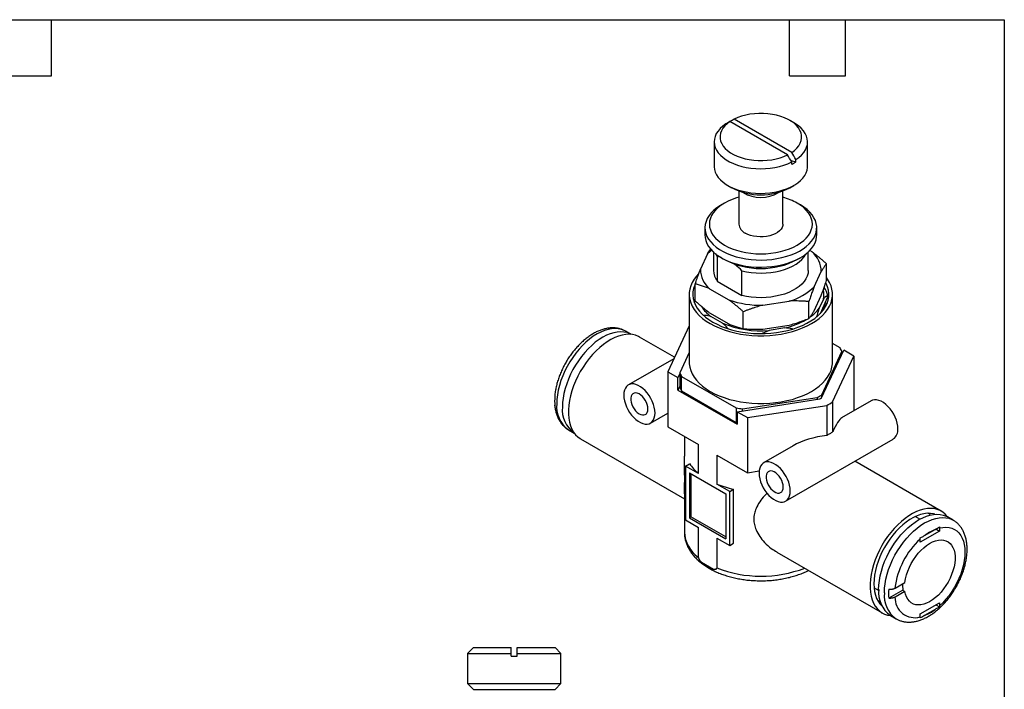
# Model space of a CAD drawing. Header units: millimetres. Extents: x 6 to 273, y 6 to 210.
# Tile 3 of 3: x 139 to 273, y 118 to 210. Entities that reach past the tile are written whole.
import ezdxf

# ---------------------------------------------------------------- set-up
doc = ezdxf.new("R2010")
doc.units = ezdxf.units.MM
doc.linetypes.add('SLD-Solid', pattern=[0])
doc.layers.add('TEXT', color=140, linetype='SLD-Solid', lineweight=25)

msp = doc.modelspace()

# ---------------------------------------------------------------- linework, layer by layer
for p, q in [((235.75, 195.69), (235.75, 195.69)), ((243.58, 191.17), (235.75, 195.69)), ((244.14, 191.49), (236.32, 196.01)), ((244.44, 195.53), (243.87, 195.85)), ((233.6, 192.94), (233.6, 189.59)), ((246.3, 189.59), (246.3, 192.94)), ((244.01, 190.41), (244.71, 190.2)), ((244.15, 189.87), (244.15, 190.19)), ((244.71, 190.2), (244.71, 190.51)), ((235.46, 187), (236.02, 186.67)), ((236.95, 186.24), (236.95, 181.73)), ((242.95, 181.73), (242.95, 186.24)), ((243.87, 186.67), (244.44, 187)), ((235, 184.59), (234.57, 184.34)), ((245.32, 184.34), (244.9, 184.59)), ((232.35, 181.24), (232.35, 180.26)), ((247.55, 180.26), (247.55, 181.24)), ((246.92, 177.95), (246.6, 178.14)), ((232.7, 177.68), (231.74, 175.6)), ((233.5, 177.94), (233.5, 175.44)), ((234.57, 177.17), (234.03, 177.31)), ((234.03, 177.31), (234.03, 173.96)), ((234.57, 177.16), (235, 176.91)), ((244.9, 176.91), (245.32, 177.16)), ((246.4, 175.44), (246.4, 177.94)), ((248.87, 174.04), (248.87, 176.34)), ((237.38, 172.03), (237.38, 175.38)), ((247.19, 173.21), (248.16, 175.29)), ((231.02, 171.28), (231.02, 173.58)), ((232.97, 172.94), (235.61, 171.42)), ((234.03, 173.96), (237.38, 172.03)), ((230.2, 172.18), (230.2, 162.95)), ((230.94, 171.04), (231.02, 171.4)), ((247.19, 169.94), (248.16, 172.02)), ((248.45, 171.53), (247.87, 170.29)), ((248.7, 171), (249.03, 171.73)), ((249.03, 171.73), (249.03, 171.98)), ((249.7, 162.95), (249.7, 172.18)), ((240.22, 170.7), (243.82, 171.26)), ((246.48, 168.89), (246.48, 171.19)), ((248.04, 169.59), (248.7, 171)), ((248.7, 170.45), (248.7, 171.01)), ((232.97, 169.67), (235.61, 168.15)), ((234.72, 168.25), (233.15, 169.16)), ((237.56, 167.51), (237.56, 169.81)), ((230.18, 167.88), (227.29, 161.64)), ((240.22, 167.44), (243.82, 168)), ((243.22, 167.6), (241.07, 167.27)), ((222.32, 166.72), (221.55, 167.17)), ((228.21, 163.62), (223.44, 166.37)), ((241.07, 167.27), (240.13, 166.86)), ((250.74, 164.88), (249.7, 165.49)), ((228.11, 163.42), (221.94, 159.85)), ((230.2, 164.25), (228.93, 161.51)), ((248.21, 158.09), (251.22, 164.57)), ((248.25, 158.52), (250.97, 164.39)), ((249.71, 157.54), (252.6, 163.77)), ((250.97, 164.39), (250.97, 164.03)), ((252.6, 163.77), (251.22, 164.57)), ((252.6, 163.77), (252.6, 156.33)), ((227.29, 161.64), (227.29, 154.13)), ((227.29, 161.64), (228.68, 160.84)), ((228.93, 161.38), (228.68, 160.84)), ((228.68, 159.13), (228.68, 160.84)), ((228.93, 161.51), (228.93, 159.55)), ((229.16, 161.02), (236.6, 156.72)), ((229.16, 159.06), (229.16, 161.02)), ((228.93, 159.66), (228.68, 159.13)), ((211.93, 158.36), (211.94, 158.25)), ((228.68, 159.13), (236.72, 154.49)), ((229.16, 159.06), (236.6, 154.76)), ((237.45, 156.59), (247.62, 158.16)), ((247.62, 158.16), (247.62, 157.89)), ((248.25, 158.17), (248.25, 158.52)), ((211.94, 157.02), (211.93, 157.08)), ((236.6, 156.72), (236.6, 154.76)), ((236.72, 156.2), (247.95, 157.94)), ((238.11, 155.4), (248.9, 157.07)), ((248.9, 157.07), (248.9, 152.98)), ((249.71, 157.54), (249.71, 153.45)), ((254.96, 157.69), (250.93, 155.37)), ((224.94, 154.66), (227.29, 156.02)), ((236.72, 156.2), (238.11, 155.4)), ((236.72, 156.2), (236.72, 154.49)), ((237.45, 156.31), (237.45, 156.59)), ((238.11, 155.4), (238.11, 147.89)), ((227.29, 154.13), (231.46, 151.73)), ((213.8, 153.75), (214.57, 153.3)), ((229.55, 152.83), (229.55, 150.15)), ((215.44, 152.51), (229.55, 144.37)), ((231.46, 147.81), (231.46, 151.73)), ((244.35, 151.56), (240.32, 149.24)), ((243.32, 144.04), (257.96, 152.49)), ((233.94, 150.29), (238.11, 147.89)), ((233.94, 150.29), (233.94, 146.37)), ((229.69, 148.82), (230.23, 149.13)), ((229.69, 148.82), (229.69, 141.48)), ((231.46, 147.81), (229.69, 148.82)), ((264.45, 142.69), (252.72, 149.47)), ((230.23, 147.91), (235.17, 145.05)), ((230.23, 147.91), (230.23, 141.78)), ((230.44, 147.78), (230.44, 141.9)), ((238.11, 147.89), (239.71, 148.14)), ((235.71, 145.36), (233.94, 146.37)), ((229.55, 145.05), (229.55, 139.84)), ((235.17, 145.05), (235.17, 138.92)), ((235.71, 145.36), (236.24, 145.66)), ((235.71, 138.01), (235.71, 145.36)), ((236.24, 138.32), (236.24, 145.66)), ((261.56, 141.59), (260.95, 141.94)), ((263.57, 142.25), (263.55, 142.27)), ((229.69, 141.48), (231.46, 140.46)), ((230.44, 141.9), (230.23, 141.78)), ((230.23, 141.78), (235.17, 138.92)), ((235.17, 139.17), (230.44, 141.9)), ((266.1, 141.45), (265.32, 141.9)), ((231.46, 136.38), (231.46, 140.46)), ((264.24, 139.96), (261.62, 138.45)), ((262.2, 139.36), (263.66, 140.2)), ((263.74, 140.25), (264.24, 139.96)), ((264.24, 140.39), (264.24, 139.96)), ((233.94, 139.02), (235.71, 138.01)), ((233.94, 139.02), (233.94, 134.94)), ((235.71, 138.01), (236.24, 138.32)), ((261.62, 138.45), (261.62, 138.88)), ((242.12, 137.11), (256.45, 128.83)), ((231.89, 135.72), (233.51, 134.78)), ((258.19, 132.21), (259.54, 132.99)), ((255.35, 132.24), (255.97, 131.89)), ((259.26, 131.93), (257.33, 130.82)), ((259.54, 131.76), (258.19, 130.98)), ((259.26, 131.93), (259.54, 131.76)), ((261.62, 128.7), (264.24, 130.21)), ((263.74, 129.93), (264.23, 129.65)), ((264.24, 130.21), (264.24, 129.79)), ((256.37, 129.83), (256.39, 129.82)), ((261.62, 128.28), (261.62, 128.7)), ((263.66, 129.31), (262.2, 128.46)), ((257.57, 128.48), (258.35, 128.03)), ((200.87, 124.13), (200.07, 123.33)), ((200.07, 123.33), (200.07, 119.23)), ((200.07, 123.33), (206.02, 123.33)), ((200.87, 124.13), (206.02, 124.13)), ((206.02, 122.95), (206.02, 123.33)), ((206.82, 124.13), (211.97, 124.13)), ((206.82, 122.95), (206.82, 123.33)), ((206.82, 123.33), (212.77, 123.33)), ((212.77, 123.33), (211.97, 124.13)), ((212.77, 119.23), (212.77, 123.33)), ((200.07, 119.23), (200.87, 118.43)), ((200.07, 119.23), (212.77, 119.23)), ((211.97, 118.43), (212.77, 119.23)), ((200.87, 118.43), (211.97, 118.43))]:
    msp.add_line(p, q)
at = {"flags": 128}
for points in [[(235.75, 195.69), (235.37, 195.4), (235.05, 195.1), (234.79, 194.78), (234.6, 194.44), (234.47, 194.09), (234.4, 193.74), (234.41, 193.39), (234.48, 193.03), (234.62, 192.69), (234.83, 192.35), (235.1, 192.03), (235.43, 191.73), (235.81, 191.45), (236.25, 191.2), (236.73, 190.98), (237.25, 190.79), (237.8, 190.63), (238.38, 190.52), (238.98, 190.43), (239.59, 190.39), (240.21, 190.39), (240.82, 190.43), (241.42, 190.5), (242.01, 190.61), (242.57, 190.76), (243.09, 190.95), (243.58, 191.17)], [(244.14, 191.49), (244.52, 191.77), (244.84, 192.08), (245.1, 192.4), (245.3, 192.74), (245.43, 193.09), (245.49, 193.44), (245.49, 193.79), (245.41, 194.15), (245.27, 194.49), (245.07, 194.83), (244.8, 195.15), (244.47, 195.45), (244.08, 195.73), (243.65, 195.98), (243.17, 196.2), (242.65, 196.39), (242.09, 196.54), (241.51, 196.66), (240.91, 196.74), (240.3, 196.79), (239.69, 196.79), (239.07, 196.75), (238.47, 196.68), (237.89, 196.56), (237.33, 196.41), (236.8, 196.23), (236.32, 196.01)], [(244.71, 190.51), (245.12, 190.81), (245.48, 191.13), (245.77, 191.47), (246, 191.83), (246.17, 192.2), (246.27, 192.58), (246.3, 192.96), (246.26, 193.34), (246.15, 193.71), (245.98, 194.08), (245.74, 194.44), (245.44, 194.78), (245.08, 195.09), (244.67, 195.39), (244.44, 195.53)], [(235.18, 195.36), (234.77, 195.06), (234.42, 194.74), (234.13, 194.4), (233.89, 194.04), (233.73, 193.67), (233.63, 193.3), (233.6, 192.92), (233.64, 192.54), (233.74, 192.16), (233.92, 191.79), (234.15, 191.44), (234.45, 191.1), (234.81, 190.78), (235.23, 190.48), (235.7, 190.21), (236.21, 189.97), (236.76, 189.77), (237.35, 189.59), (237.97, 189.45), (238.6, 189.35), (239.25, 189.29), (239.91, 189.27), (240.57, 189.29), (241.22, 189.35), (241.86, 189.44), (242.48, 189.58), (243.07, 189.75), (243.63, 189.95), (244.15, 190.19)], [(233.6, 189.59), (233.6, 189.54), (233.64, 189.16), (233.75, 188.79), (233.92, 188.43), (234.16, 188.08), (234.46, 187.74), (234.82, 187.43), (235.23, 187.13), (235.69, 186.87), (236.2, 186.63), (236.75, 186.42), (237.33, 186.25), (237.94, 186.11), (238.57, 186.01), (239.21, 185.95), (239.87, 185.92), (240.52, 185.94), (241.17, 185.99), (241.8, 186.08), (242.42, 186.21), (243, 186.38), (243.56, 186.57), (244.08, 186.8), (244.55, 187.06), (244.98, 187.35), (245.35, 187.66), (245.66, 187.99), (245.92, 188.34), (246.11, 188.7), (246.23, 189.07), (246.29, 189.45), (246.3, 189.59)], [(236.95, 185.38), (236.65, 185.3), (236.06, 185.09), (235.51, 184.85), (235, 184.59), (234.54, 184.29), (234.13, 183.98), (233.77, 183.64), (233.48, 183.28), (233.25, 182.9), (233.08, 182.52), (232.98, 182.13), (232.95, 181.73), (232.98, 181.34), (233.08, 180.94), (233.25, 180.56), (233.48, 180.18), (233.77, 179.83), (234.13, 179.49), (234.54, 179.17), (235, 178.87), (235.51, 178.61), (236.06, 178.37), (236.65, 178.17), (237.27, 178), (237.92, 177.86), (238.58, 177.77), (239.26, 177.71), (239.95, 177.69), (240.63, 177.71), (241.31, 177.77), (241.98, 177.86), (242.63, 178), (243.25, 178.17), (243.84, 178.37), (244.39, 178.61), (244.9, 178.87), (245.36, 179.17), (245.77, 179.49), (246.12, 179.83), (246.41, 180.18), (246.65, 180.56), (246.81, 180.94), (246.91, 181.34), (246.95, 181.73), (246.91, 182.13), (246.81, 182.52), (246.65, 182.9), (246.41, 183.28), (246.12, 183.64), (245.77, 183.98), (245.36, 184.29), (244.9, 184.59), (244.9, 184.59)], [(234.57, 184.34), (234.45, 184.27), (233.98, 183.96), (233.57, 183.63), (233.21, 183.27), (232.91, 182.9), (232.67, 182.51), (232.5, 182.11), (232.39, 181.7), (232.35, 181.29), (232.37, 180.88), (232.46, 180.47), (232.62, 180.07), (232.84, 179.68), (233.13, 179.3), (233.47, 178.94), (233.87, 178.6), (234.33, 178.29), (234.83, 178), (235.38, 177.73), (235.97, 177.5), (236.59, 177.3), (237.25, 177.14), (237.92, 177.01), (238.62, 176.92), (239.32, 176.87), (240.04, 176.85), (240.75, 176.88), (241.45, 176.94), (242.14, 177.04), (242.81, 177.18), (243.46, 177.35), (244.08, 177.56), (244.66, 177.8), (245.19, 178.07), (245.69, 178.36), (246.13, 178.69), (246.51, 179.03), (246.84, 179.4), (247.11, 179.78), (247.32, 180.17), (247.46, 180.58), (247.53, 180.98), (247.54, 181.4), (247.48, 181.81), (247.36, 182.21), (247.17, 182.61), (246.92, 182.99), (246.6, 183.36), (246.23, 183.71), (245.8, 184.04), (245.32, 184.34), (245.32, 184.34)], [(242.95, 181.73), (242.93, 181.54), (242.85, 181.28), (242.7, 181.04), (242.49, 180.81), (242.22, 180.6), (241.9, 180.42), (241.54, 180.26), (241.15, 180.14), (240.72, 180.06), (240.28, 180.01), (239.84, 180), (239.39, 180.03), (238.96, 180.1), (238.55, 180.2), (238.17, 180.34), (237.83, 180.51)], [(232.35, 180.26), (232.37, 179.9), (232.46, 179.49), (232.62, 179.09), (232.84, 178.7), (233.13, 178.32), (233.47, 177.96), (233.87, 177.62), (234.33, 177.31), (234.83, 177.02), (235.38, 176.75), (235.97, 176.52), (236.59, 176.32), (237.25, 176.16), (237.92, 176.03), (238.62, 175.94), (239.32, 175.89), (240.04, 175.87), (240.75, 175.9), (241.45, 175.96), (242.14, 176.06), (242.81, 176.2), (243.46, 176.37), (244.08, 176.58), (244.66, 176.82), (245.19, 177.09), (245.69, 177.38), (246.13, 177.71), (246.51, 178.05), (246.84, 178.42), (247.11, 178.8), (247.32, 179.19), (247.46, 179.6), (247.53, 180), (247.55, 180.26)], [(233.25, 178.19), (233.01, 177.98), (232.7, 177.68)], [(233.78, 177.69), (233.8, 177.67), (234.03, 177.31)], [(237.38, 175.38), (238.01, 175.24), (238.65, 175.14), (239.32, 175.09), (239.99, 175.07), (240.66, 175.09), (241.32, 175.15), (241.96, 175.25), (242.59, 175.39), (243.18, 175.57), (243.75, 175.78), (244.27, 176.03), (244.74, 176.3), (245.16, 176.6), (245.53, 176.92), (245.83, 177.27), (246.07, 177.63), (246.11, 177.69)], [(246.4, 175.44), (246.4, 175.42), (246.36, 175.04), (246.25, 174.65), (246.07, 174.28), (245.83, 173.92), (245.53, 173.58), (245.16, 173.25), (244.74, 172.95), (244.27, 172.68), (243.75, 172.43), (243.18, 172.22), (242.59, 172.05), (241.96, 171.91), (241.32, 171.81), (240.66, 171.74), (239.99, 171.72), (239.32, 171.74), (238.65, 171.8), (238.01, 171.89), (237.38, 172.03)], [(231.49, 174.97), (231.19, 174.65), (230.86, 174.22), (230.6, 173.78), (230.41, 173.33), (230.27, 172.87), (230.21, 172.41), (230.21, 171.95), (230.27, 171.48), (230.41, 171.02), (230.6, 170.57), (230.86, 170.13), (231.19, 169.71), (231.57, 169.3), (232.01, 168.91), (232.51, 168.54), (233.05, 168.2), (233.65, 167.88), (234.28, 167.6), (234.96, 167.34), (235.67, 167.12), (236.4, 166.93), (237.17, 166.78), (237.95, 166.67), (238.74, 166.59), (239.54, 166.55), (240.35, 166.55), (241.15, 166.59), (241.95, 166.67), (242.73, 166.78), (243.49, 166.93), (244.23, 167.12), (244.94, 167.34), (245.61, 167.6), (246.25, 167.88), (246.84, 168.2), (247.39, 168.54), (247.88, 168.91), (248.32, 169.3), (248.71, 169.71), (249.03, 170.13), (249.29, 170.57), (249.49, 171.02), (249.62, 171.48), (249.69, 171.95), (249.69, 172.41), (249.62, 172.87), (249.49, 173.33), (249.29, 173.78), (249.03, 174.22), (248.87, 174.45)], [(231.11, 173.75), (230.95, 173.41), (230.8, 172.97), (230.72, 172.52), (230.7, 172.06), (230.75, 171.61), (230.87, 171.16), (231.05, 170.72), (231.29, 170.29), (231.6, 169.88), (231.97, 169.48), (232.4, 169.09), (232.88, 168.74), (233.41, 168.4), (233.99, 168.1), (234.61, 167.82), (235.27, 167.57), (235.96, 167.36), (236.68, 167.18), (237.43, 167.04), (238.19, 166.93), (238.97, 166.87), (239.75, 166.84), (240.54, 166.85), (241.32, 166.9), (242.09, 166.98), (242.84, 167.11), (243.58, 167.27), (244.29, 167.46), (244.96, 167.69), (245.6, 167.95), (246.2, 168.24), (246.76, 168.57), (247.27, 168.91), (247.72, 169.28), (248.12, 169.67), (248.46, 170.08), (248.73, 170.51), (248.95, 170.94), (249.1, 171.39), (249.18, 171.84), (249.2, 172.29), (249.15, 172.74), (249.03, 173.19), (248.85, 173.63), (248.8, 173.73)], [(248.9, 170.83), (248.85, 170.94), (248.75, 171.12)], [(221.55, 167.17), (221.37, 167.27), (220.98, 167.41), (220.56, 167.5), (220.12, 167.53), (219.65, 167.5), (219.17, 167.41), (218.68, 167.26), (218.18, 167.05), (217.67, 166.79), (217.17, 166.47), (216.67, 166.1), (216.17, 165.68), (215.69, 165.22), (215.23, 164.71), (214.79, 164.17), (214.37, 163.6), (213.98, 163), (213.62, 162.38), (213.3, 161.75), (213.01, 161.1), (212.77, 160.45), (212.56, 159.79), (212.4, 159.15), (212.29, 158.51), (212.22, 157.89), (212.19, 157.29)], [(222.33, 166.72), (222.14, 166.82), (221.75, 166.97), (221.34, 167.05), (220.89, 167.08), (220.43, 167.05), (219.95, 166.96), (219.46, 166.81), (218.96, 166.6), (218.45, 166.34), (217.95, 166.02), (217.44, 165.65), (216.95, 165.23), (216.47, 164.77), (216.01, 164.26), (215.57, 163.72), (215.15, 163.15), (214.76, 162.55), (214.4, 161.93), (214.08, 161.3), (213.79, 160.65), (213.55, 160), (213.34, 159.35), (213.18, 158.7), (213.06, 158.06), (212.99, 157.44), (212.97, 156.85)], [(223.44, 166.37), (223.3, 166.44), (222.91, 166.6), (222.49, 166.7), (222.04, 166.74), (221.58, 166.72), (221.09, 166.64), (220.59, 166.5), (220.08, 166.3), (219.57, 166.04), (219.06, 165.73), (218.54, 165.37), (218.04, 164.96), (217.55, 164.5), (217.07, 164), (216.61, 163.46), (216.18, 162.89), (215.77, 162.29), (215.4, 161.67), (215.05, 161.03), (214.75, 160.37), (214.48, 159.71), (214.25, 159.04), (214.07, 158.38), (213.93, 157.73), (213.84, 157.09), (213.79, 156.47), (213.79, 155.88), (213.84, 155.31), (213.93, 154.78), (214.07, 154.29), (214.25, 153.84), (214.48, 153.44), (214.75, 153.08), (215.05, 152.78), (215.4, 152.54), (215.44, 152.51)], [(230.2, 162.95), (230.21, 162.72), (230.27, 162.25), (230.41, 161.8), (230.6, 161.34), (230.86, 160.9), (231.19, 160.48), (231.57, 160.07), (232.01, 159.68), (232.51, 159.31), (233.05, 158.97), (233.65, 158.66), (234.28, 158.37), (234.96, 158.12), (235.67, 157.89), (236.4, 157.71), (237.17, 157.56), (237.95, 157.44), (238.74, 157.37), (239.54, 157.33), (240.35, 157.33), (241.15, 157.37), (241.95, 157.44), (242.73, 157.56), (243.49, 157.71), (244.23, 157.89), (244.94, 158.12), (245.61, 158.37), (246.25, 158.66), (246.84, 158.97), (247.39, 159.31), (247.88, 159.68), (248.32, 160.07), (248.71, 160.48), (249.03, 160.9), (249.29, 161.34), (249.49, 161.8), (249.62, 162.25), (249.69, 162.72), (249.7, 162.95)], [(225.56, 156.03), (225.53, 156.41), (225.46, 156.81), (225.35, 157.21), (225.19, 157.62), (224.99, 158.02), (224.76, 158.41), (224.5, 158.76), (224.21, 159.09), (223.91, 159.37), (223.6, 159.61), (223.28, 159.79), (222.96, 159.92), (222.66, 159.98), (222.38, 159.99), (222.11, 159.93), (221.88, 159.82), (221.68, 159.65), (221.53, 159.42), (221.41, 159.15), (221.34, 158.83), (221.32, 158.48), (221.34, 158.1), (221.41, 157.7), (221.53, 157.3), (221.68, 156.89), (221.88, 156.49), (222.11, 156.1), (222.38, 155.75), (222.66, 155.42), (222.96, 155.14), (223.28, 154.9), (223.6, 154.72), (223.91, 154.59), (224.21, 154.53), (224.5, 154.52), (224.76, 154.58), (224.99, 154.69), (225.19, 154.86), (225.35, 155.09), (225.46, 155.36), (225.53, 155.68), (225.56, 156.03)], [(224.6, 156.58), (224.58, 156.87), (224.51, 157.17), (224.39, 157.47), (224.24, 157.77), (224.05, 158.04), (223.84, 158.28), (223.61, 158.48), (223.38, 158.63), (223.14, 158.73), (222.92, 158.76), (222.72, 158.73), (222.55, 158.64), (222.42, 158.5), (222.32, 158.3), (222.28, 158.06), (222.28, 157.79), (222.32, 157.49), (222.42, 157.19), (222.55, 156.89), (222.72, 156.6), (222.92, 156.34), (223.14, 156.12), (223.38, 155.94), (223.61, 155.82), (223.84, 155.76), (224.05, 155.76), (224.24, 155.81), (224.39, 155.93), (224.51, 156.1), (224.58, 156.32), (224.6, 156.58)], [(258.58, 153.87), (258.56, 154.25), (258.49, 154.64), (258.37, 155.05), (258.21, 155.46), (258.01, 155.86), (257.78, 156.24), (257.52, 156.6), (257.23, 156.92), (256.93, 157.21), (256.62, 157.44), (256.3, 157.63), (255.99, 157.75), (255.68, 157.82), (255.4, 157.83), (255.14, 157.77), (254.96, 157.69)], [(236.6, 154.76), (236.7, 154.74), (236.72, 154.74)], [(243.94, 145.42), (243.92, 145.8), (243.85, 146.19), (243.73, 146.6), (243.57, 147.01), (243.38, 147.41), (243.14, 147.79), (242.88, 148.15), (242.6, 148.47), (242.29, 148.76), (241.98, 148.99), (241.66, 149.18), (241.35, 149.3), (241.05, 149.37), (240.76, 149.38), (240.5, 149.32), (240.27, 149.21), (240.07, 149.03), (239.91, 148.81), (239.79, 148.53), (239.72, 148.22), (239.7, 147.87), (239.72, 147.49), (239.79, 147.09), (239.91, 146.68), (240.07, 146.27), (240.27, 145.87), (240.5, 145.49), (240.76, 145.13), (241.05, 144.81), (241.35, 144.53), (241.66, 144.29), (241.98, 144.11), (242.29, 143.98), (242.6, 143.91), (242.88, 143.91), (243.14, 143.96), (243.38, 144.08), (243.57, 144.25), (243.73, 144.48), (243.85, 144.75), (243.92, 145.07), (243.94, 145.42)], [(242.99, 145.97), (242.96, 146.25), (242.89, 146.55), (242.78, 146.86), (242.63, 147.15), (242.44, 147.43), (242.23, 147.67), (242, 147.87), (241.76, 148.02), (241.53, 148.12), (241.31, 148.15), (241.11, 148.12), (240.94, 148.03), (240.8, 147.88), (240.71, 147.69), (240.66, 147.45), (240.66, 147.18), (240.71, 146.88), (240.8, 146.58), (240.94, 146.28), (241.11, 145.99), (241.31, 145.73), (241.53, 145.51), (241.76, 145.33), (242, 145.21), (242.23, 145.14), (242.44, 145.14), (242.63, 145.2), (242.78, 145.32), (242.89, 145.49), (242.96, 145.71), (242.99, 145.97)], [(265.32, 141.9), (265.29, 141.95), (265, 142.27), (264.67, 142.55), (264.31, 142.76), (263.92, 142.92), (263.5, 143.02), (263.06, 143.06), (262.59, 143.04), (262.1, 142.96), (261.6, 142.82), (261.1, 142.62), (260.58, 142.37), (260.07, 142.06), (259.56, 141.69), (259.05, 141.28), (258.56, 140.82), (258.08, 140.32), (257.63, 139.79), (257.19, 139.22), (256.78, 138.62), (256.41, 137.99), (256.07, 137.35), (255.76, 136.7), (255.49, 136.03), (255.27, 135.37), (255.08, 134.71), (254.94, 134.05), (254.85, 133.42), (254.8, 132.8), (254.8, 132.2), (254.85, 131.64), (254.94, 131.11), (255.08, 130.61), (255.27, 130.16), (255.49, 129.76), (255.76, 129.41), (256.07, 129.11), (256.41, 128.86), (256.78, 128.67), (257.19, 128.54), (257.57, 128.48)], [(263.6, 142.25), (263.43, 142.3), (263.02, 142.37), (262.58, 142.38), (262.13, 142.32), (261.66, 142.21), (261.18, 142.04), (260.7, 141.82), (260.21, 141.53), (259.72, 141.2), (259.25, 140.82), (258.78, 140.39), (258.32, 139.92), (257.89, 139.41), (257.48, 138.87), (257.1, 138.3), (256.74, 137.71), (256.42, 137.1), (256.14, 136.47), (255.9, 135.84), (255.69, 135.21), (255.53, 134.59), (255.42, 133.98), (255.35, 133.38), (255.33, 132.8), (255.35, 132.25), (255.42, 131.74), (255.53, 131.25), (255.69, 130.81), (255.9, 130.42), (256.14, 130.07), (256.41, 129.79)], [(255.96, 132.03), (255.99, 132.62), (256.06, 133.24), (256.17, 133.88), (256.33, 134.53), (256.54, 135.18), (256.78, 135.83), (257.07, 136.48), (257.39, 137.12), (257.75, 137.74), (258.14, 138.33), (258.56, 138.91), (259, 139.45), (259.46, 139.95), (259.94, 140.41), (260.44, 140.83), (260.94, 141.2), (261.44, 141.52), (261.95, 141.78), (262.45, 141.99), (262.94, 142.14), (263.42, 142.23), (263.89, 142.27), (264.33, 142.24), (264.75, 142.15), (265.14, 142), (265.32, 141.9)], [(262.99, 142.15), (262.93, 142.21), (262.69, 142.38)], [(256.74, 131.58), (256.76, 132.18), (256.83, 132.79), (256.95, 133.43), (257.11, 134.08), (257.32, 134.73), (257.56, 135.38), (257.85, 136.03), (258.17, 136.67), (258.53, 137.29), (258.92, 137.88), (259.34, 138.46), (259.78, 139), (260.24, 139.5), (260.72, 139.96), (261.21, 140.38), (261.72, 140.75), (262.22, 141.07), (262.73, 141.33), (263.23, 141.54), (263.72, 141.69), (264.2, 141.79), (264.66, 141.82), (265.11, 141.79), (265.52, 141.7), (265.91, 141.55), (266.1, 141.45)], [(264.24, 140.39), (264.69, 140.47), (265.12, 140.49), (265.53, 140.46), (265.91, 140.36), (266.27, 140.2), (266.59, 139.98), (266.88, 139.71), (267.12, 139.38), (267.33, 139.01), (267.49, 138.59), (267.61, 138.12), (267.68, 137.62), (267.7, 137.09), (267.68, 136.53), (267.61, 135.94), (267.49, 135.35), (267.33, 134.74), (267.12, 134.12), (266.88, 133.51), (266.59, 132.91), (266.27, 132.32), (265.91, 131.75), (265.53, 131.21), (265.12, 130.7), (264.69, 130.22), (264.24, 129.79)], [(259.54, 132.99), (259.63, 133.49), (259.76, 134.01), (259.93, 134.52), (260.14, 135.04), (260.4, 135.54), (260.69, 136.03), (261, 136.5), (261.35, 136.94), (261.72, 137.34), (262.1, 137.7), (262.49, 138.01), (262.89, 138.27), (263.29, 138.48), (263.69, 138.63), (264.08, 138.73), (264.45, 138.76), (264.79, 138.73), (265.12, 138.65), (265.41, 138.5), (265.67, 138.29), (265.89, 138.04), (266.07, 137.73), (266.21, 137.37), (266.31, 136.97), (266.35, 136.54), (266.35, 136.08), (266.31, 135.59), (266.21, 135.09), (266.07, 134.57), (265.89, 134.05), (265.67, 133.54), (265.41, 133.03), (265.12, 132.55), (264.79, 132.09), (264.45, 131.66), (264.08, 131.26), (263.69, 130.91), (263.29, 130.61), (262.89, 130.35), (262.49, 130.15), (262.1, 130.01), (261.72, 129.93), (261.35, 129.91), (261, 129.94), (260.69, 130.04), (260.4, 130.2), (260.14, 130.41), (259.93, 130.68), (259.76, 131), (259.63, 131.36), (259.54, 131.76)], [(255.84, 130.52), (256.11, 130.4), (256.19, 130.37)]]:
    msp.add_lwpolyline(points, dxfattribs=at)
for centre, radius, start, end in [((239.95, 194.2), 8.49, 242.4661, 297.5339), ((239.95, 189.73), 4.39, 237.2536, 302.7464), ((240.79, 177.29), 8.37, 60.6287, 75.073), ((238.43, 181.86), 1.48, 185.1353, 246.1849), ((239.95, 186.35), 10.66, 242.3239, 297.6761), ((244.75, 175.32), 3.4, 359.3862, 50.4107), ((235.14, 175.56), 3.4, 179.3862, 230.4107), ((235.96, 175.49), 2.46, 181.1272, 218.4554), ((241.8, 178.65), 7.66, 285.2726, 314.722), ((245.64, 172.18), 2.88, 346.9774, 11.6313), ((245.52, 171.23), 3.6, 12.1013, 31.8223), ((239.88, 183.77), 13.07, 250.9292, 271.4848), ((236.07, 173.2), 4.98, 212.581, 234.1046), ((243.49, 173.53), 5.45, 305.2166, 323.4302), ((245.68, 171.13), 3.02, 342.8176, 357.6871), ((240.97, 177.59), 10.23, 282.7052, 300.0394), ((239.9, 180.7), 13.48, 247.4232, 274.9907), ((246.73, 162.73), 4.55, 21.4682, 28.3287), ((233.16, 163.18), 4.55, 201.4682, 208.3287), ((233.16, 161.22), 4.55, 201.4682, 208.3287), ((219.02, 157.64), 7.11, 175.059, 184.941), ((242.61, 167.56), 10.65, 298.052, 301.9426), ((242.66, 167.4), 10.84, 299.2035, 300.7911), ((216.01, 156.89), 3.84, 173.8807, 234.8072), ((216.79, 156.44), 3.84, 173.8807, 234.8072), ((239.82, 174.71), 18.27, 259.8495, 262.5644), ((243.07, 168.11), 12.49, 297.8555, 302.1391), ((257.1, 153.71), 1.48, 305.1318, 6.1804), ((235.21, 152.51), 6.01, 214.0968, 231.3605), ((239.24, 159.48), 14.14, 248.0144, 257.7654), ((234.1, 140.09), 4.56, 183.118, 234.543), ((266.07, 134.33), 6.34, 112.3344, 127.6603), ((268.96, 130.88), 10.86, 132.5377, 172.9717), ((237.53, 143.62), 9.71, 234.4575, 245.5479), ((239.95, 150.56), 16.73, 248.9677, 290.8609), ((263.51, 132.52), 4.29, 176.2179, 187.9892), ((259.84, 131.64), 3.89, 174.3465, 234.3413), ((260.62, 131.19), 3.9, 174.3542, 234.2522), ((264.42, 131.43), 7.11, 175.059, 184.941), ((260.91, 130.91), 2.73, 178.4551, 285.1085), ((259.79, 134.33), 6.34, 292.3344, 307.6603)]:
    msp.add_arc(centre, radius, start, end)
for centre, major_axis, ratio, start_param, end_param in [((249.84, 151.27), (1.31, 4.14), 0.201938, 0.217274, 1.081894), ((248.44, 150.47), (5.78, 1.08), 0.410779, 1.414753, 2.279373)]:
    msp.add_ellipse(centre, major_axis=major_axis, ratio=ratio, start_param=start_param, end_param=end_param)
for points in [[(235.75, 195.69), (235.56, 195.58), (235.37, 195.47), (235.18, 195.36)], [(236.32, 196.01), (236.13, 195.9), (235.94, 195.8), (235.75, 195.69)], [(244.71, 190.51), (244.52, 190.84), (244.33, 191.17), (244.14, 191.49)], [(244.15, 190.19), (243.96, 190.51), (243.77, 190.84), (243.58, 191.17)], [(264.23, 140.54), (264.23, 140.49), (264.24, 140.44), (264.24, 140.39)], [(261.62, 138.88), (261.62, 138.93), (261.62, 138.98), (261.61, 139.03)], [(264.24, 129.79), (264.24, 129.74), (264.23, 129.69), (264.23, 129.65)], [(261.61, 128.14), (261.62, 128.18), (261.62, 128.23), (261.62, 128.28)], [(206.02, 123.33), (206.02, 123.6), (206.02, 123.87), (206.02, 124.13)], [(206.82, 123.33), (206.82, 123.6), (206.82, 123.87), (206.82, 124.13)]]:
    msp.add_open_spline(points, degree=3)
for points, knots in [([(244.15, 189.87), (244.2, 189.9), (244.3, 189.95), (244.44, 190.03), (244.58, 190.11), (244.67, 190.17), (244.71, 190.2)], [0, 0, 0, 0, 0.250133, 0.5, 0.749867, 1, 1, 1, 1]), ([(232.7, 177.68), (232.82, 177.88), (232.96, 178.12), (233.1, 178.31), (233.13, 178.34)], [0, 0, 0, 0, 0.808909, 1, 1, 1, 1]), ([(246.92, 177.95), (247.01, 177.88), (247.19, 177.75), (247.46, 177.54), (247.73, 177.33), (248.01, 177.1), (248.29, 176.86), (248.58, 176.6), (248.77, 176.43), (248.87, 176.34)], [0, 0, 0, 0, 0.1338978, 0.270665, 0.4103762, 0.5531016, 0.698907, 0.8478538, 1, 1, 1, 1]), ([(231.02, 173.58), (231.07, 173.71), (231.15, 173.96), (231.27, 174.32), (231.39, 174.66), (231.51, 174.99), (231.62, 175.3), (231.7, 175.5), (231.74, 175.6)], [0, 0, 0, 0, 0.177192, 0.350041, 0.518643, 0.683096, 0.843509, 1, 1, 1, 1]), ([(237.38, 175.38), (237.1, 175.65), (236.7, 176.04), (236.29, 176.31), (236.17, 176.39)], [0, 0, 0, 0, 0.711232, 1, 1, 1, 1]), ([(248.87, 176.34), (248.83, 176.29), (248.75, 176.19), (248.62, 176.02), (248.5, 175.85), (248.39, 175.67), (248.27, 175.48), (248.2, 175.35), (248.16, 175.29)], [0, 0, 0, 0, 0.177192, 0.350041, 0.518643, 0.683096, 0.843509, 1, 1, 1, 1]), ([(248.16, 172.02), (248.19, 172.11), (248.26, 172.27), (248.35, 172.54), (248.45, 172.82), (248.56, 173.1), (248.66, 173.4), (248.76, 173.72), (248.83, 173.93), (248.87, 174.04)], [0, 0, 0, 0, 0.133898, 0.270665, 0.410376, 0.553102, 0.698907, 0.847854, 1, 1, 1, 1]), ([(232.97, 172.94), (232.88, 172.98), (232.71, 173.05), (232.44, 173.15), (232.16, 173.25), (231.89, 173.34), (231.6, 173.43), (231.31, 173.51), (231.12, 173.56), (231.02, 173.58)], [0, 0, 0, 0, 0.1338978, 0.270665, 0.4103762, 0.5531016, 0.698907, 0.8478538, 1, 1, 1, 1]), ([(247.19, 173.21), (247.16, 173.13), (247.1, 172.96), (247, 172.69), (246.9, 172.42), (246.79, 172.13), (246.69, 171.83), (246.59, 171.51), (246.52, 171.3), (246.48, 171.19)], [0, 0, 0, 0, 0.133898, 0.270665, 0.410376, 0.553102, 0.698907, 0.847854, 1, 1, 1, 1]), ([(237.56, 169.81), (237.44, 169.91), (237.22, 170.11), (236.89, 170.41), (236.56, 170.68), (236.24, 170.94), (235.92, 171.19), (235.71, 171.34), (235.61, 171.42)], [0, 0, 0, 0, 0.1771916, 0.3500414, 0.5186426, 0.6830958, 0.8435093, 1, 1, 1, 1]), ([(249.03, 171.98), (249.01, 171.98), (248.96, 171.97), (248.89, 171.94), (248.82, 171.91), (248.74, 171.85), (248.65, 171.78), (248.55, 171.67), (248.48, 171.57), (248.45, 171.53)], [0, 0, 0, 0, 0.131233, 0.258351, 0.381514, 0.500896, 0.672285, 0.8384, 1, 1, 1, 1]), ([(231.02, 171.28), (231.14, 171.18), (231.36, 170.98), (231.7, 170.69), (232.02, 170.41), (232.35, 170.15), (232.66, 169.9), (232.87, 169.75), (232.97, 169.67)], [0, 0, 0, 0, 0.1771916, 0.3500414, 0.5186426, 0.6830958, 0.8435093, 1, 1, 1, 1]), ([(240.22, 170.7), (240.1, 170.67), (239.85, 170.61), (239.49, 170.5), (239.11, 170.38), (238.73, 170.25), (238.35, 170.11), (237.95, 169.97), (237.69, 169.86), (237.56, 169.81)], [0, 0, 0, 0, 0.133898, 0.270665, 0.410376, 0.553102, 0.698907, 0.847854, 1, 1, 1, 1]), ([(246.48, 171.19), (246.32, 171.2), (246.02, 171.23), (245.56, 171.26), (245.11, 171.27), (244.68, 171.28), (244.24, 171.28), (243.96, 171.27), (243.82, 171.26)], [0, 0, 0, 0, 0.177192, 0.350041, 0.518643, 0.683096, 0.843509, 1, 1, 1, 1]), ([(247.87, 170.29), (247.77, 169.99), (247.65, 169.63), (247.54, 169.2), (247.52, 169.11)], [0, 0, 0, 0, 0.808849, 1, 1, 1, 1]), ([(233.15, 169.16), (232.88, 169.24), (232.54, 169.33), (232.24, 169.31), (232.19, 169.31)], [0, 0, 0, 0, 0.809515, 1, 1, 1, 1]), ([(243.82, 168), (243.94, 168.03), (244.18, 168.09), (244.55, 168.2), (244.92, 168.32), (245.3, 168.45), (245.69, 168.59), (246.08, 168.73), (246.35, 168.84), (246.48, 168.89)], [0, 0, 0, 0, 0.133898, 0.270665, 0.410376, 0.553102, 0.698907, 0.847854, 1, 1, 1, 1]), ([(246.48, 168.89), (246.52, 168.94), (246.6, 169.05), (246.73, 169.21), (246.85, 169.38), (246.96, 169.56), (247.08, 169.75), (247.15, 169.88), (247.19, 169.94)], [0, 0, 0, 0, 0.177192, 0.350041, 0.518643, 0.683096, 0.843509, 1, 1, 1, 1]), ([(221.54, 167.17), (221.43, 167.23), (221.19, 167.36), (220.79, 167.5), (220.36, 167.59), (219.91, 167.63), (219.44, 167.61), (218.95, 167.54), (218.46, 167.41), (217.95, 167.23), (217.45, 167), (216.95, 166.71), (216.45, 166.37), (215.96, 165.99), (215.49, 165.56), (215.04, 165.1), (214.6, 164.61), (214.19, 164.08), (213.81, 163.53), (213.45, 162.95), (213.13, 162.36), (212.84, 161.75), (212.58, 161.14), (212.36, 160.51), (212.18, 159.89), (212.05, 159.27), (211.96, 158.76), (211.94, 158.46), (211.93, 158.36)], [0, 0, 0, 0, 0.031269, 0.067591, 0.104048, 0.140927, 0.178447, 0.216724, 0.255757, 0.295433, 0.335572, 0.37598, 0.416497, 0.45699, 0.49741, 0.53774, 0.577984, 0.618155, 0.658274, 0.698364, 0.73845, 0.778553, 0.818697, 0.858906, 0.899208, 0.939625, 0.980178, 1, 1, 1, 1]), ([(235.48, 167.52), (235.41, 167.6), (235.17, 167.87), (234.91, 168.09), (234.72, 168.25)], [0, 0, 0, 0, 0.27612, 1, 1, 1, 1]), ([(235.61, 168.15), (235.7, 168.11), (235.88, 168.04), (236.14, 167.94), (236.42, 167.84), (236.7, 167.75), (236.98, 167.66), (237.27, 167.58), (237.46, 167.53), (237.56, 167.51)], [0, 0, 0, 0, 0.133898, 0.270665, 0.410376, 0.553102, 0.698907, 0.847854, 1, 1, 1, 1]), ([(237.56, 167.51), (237.71, 167.5), (238.02, 167.47), (238.47, 167.44), (238.92, 167.43), (239.36, 167.42), (239.79, 167.42), (240.08, 167.43), (240.22, 167.44)], [0, 0, 0, 0, 0.177192, 0.350041, 0.518643, 0.683096, 0.843509, 1, 1, 1, 1]), ([(244.26, 167.47), (244.16, 167.49), (243.83, 167.57), (243.48, 167.59), (243.22, 167.6)], [0, 0, 0, 0, 0.27705, 1, 1, 1, 1]), ([(211.93, 157.08), (211.94, 156.99), (211.96, 156.72), (212.05, 156.28), (212.19, 155.77), (212.39, 155.3), (212.63, 154.87), (212.91, 154.48), (213.23, 154.15), (213.52, 153.91), (213.72, 153.8), (213.79, 153.76)], [0, 0, 0, 0, 0.05803, 0.188991, 0.319232, 0.44802, 0.574616, 0.698517, 0.819647, 0.938394, 1, 1, 1, 1]), ([(249.71, 153.45), (249.65, 153.4), (249.52, 153.32), (249.32, 153.21), (249.11, 153.09), (248.97, 153.02), (248.9, 152.98)], [0, 0, 0, 0, 0.2500586, 0.5, 0.7499414, 1, 1, 1, 1]), ([(229.55, 145.05), (229.55, 145.09), (229.54, 145.27), (229.57, 145.7), (229.59, 146.35), (229.59, 147.05), (229.59, 147.85), (229.57, 148.79), (229.54, 149.57), (229.55, 150.05), (229.55, 150.15)], [0, 0, 0, 0, 0.0429104, 0.2296514, 0.3656005, 0.5053314, 0.6408926, 0.7804162, 0.9577015, 1, 1, 1, 1]), ([(240.78, 145.13), (240.67, 145.01), (240.3, 144.63), (239.76, 143.95), (239.3, 143.13), (239.04, 142.34), (238.96, 141.6), (239.05, 140.85), (239.31, 140.05), (239.77, 139.22), (240.47, 138.36), (241.26, 137.63), (241.87, 137.28), (242.13, 137.13)], [0, 0, 0, 0, 0.045856, 0.151417, 0.259528, 0.338234, 0.419129, 0.49761, 0.578385, 0.681022, 0.786324, 0.910311, 1, 1, 1, 1]), ([(258.35, 128.04), (258.4, 128), (258.58, 127.89), (258.92, 127.76), (259.34, 127.64), (259.79, 127.58), (260.25, 127.57), (260.73, 127.62), (261.22, 127.72), (261.72, 127.88), (262.22, 128.09), (262.73, 128.36), (263.23, 128.67), (263.72, 129.04), (264.2, 129.44), (264.66, 129.89), (265.1, 130.37), (265.53, 130.88), (265.92, 131.43), (266.29, 131.99), (266.63, 132.58), (266.94, 133.18), (267.21, 133.79), (267.44, 134.41), (267.64, 135.04), (267.79, 135.66), (267.91, 136.28), (267.98, 136.89), (268, 137.48), (267.98, 138.06), (267.91, 138.62), (267.79, 139.15), (267.62, 139.64), (267.41, 140.1), (267.15, 140.51), (266.85, 140.87), (266.51, 141.17), (266.26, 141.37), (266.12, 141.44), (266.1, 141.45)], [0, 0, 0, 0, 0.011616, 0.037516, 0.06342, 0.089539, 0.116053, 0.143081, 0.170658, 0.198736, 0.227205, 0.255924, 0.284768, 0.31363, 0.342452, 0.371213, 0.399911, 0.428551, 0.457148, 0.485716, 0.514273, 0.542838, 0.571423, 0.600047, 0.628728, 0.657484, 0.686332, 0.71528, 0.744331, 0.773468, 0.802634, 0.831716, 0.860569, 0.889024, 0.916932, 0.944219, 0.970917, 0.99715, 1, 1, 1, 1]), ([(229.55, 139.85), (229.55, 139.79), (229.55, 139.56), (229.59, 139.15), (229.7, 138.65), (229.86, 138.15), (230.09, 137.67), (230.36, 137.2), (230.69, 136.74), (231.08, 136.3), (231.52, 135.88), (232.01, 135.49), (232.55, 135.12), (233.13, 134.77), (233.75, 134.46), (234.41, 134.18), (235.1, 133.94), (235.81, 133.73), (236.54, 133.55), (237.3, 133.41), (238.06, 133.3), (238.84, 133.24), (239.62, 133.2), (240.4, 133.2), (241.19, 133.24), (241.96, 133.32), (242.72, 133.43), (243.47, 133.58), (244.2, 133.76), (244.91, 133.98), (245.6, 134.23), (246.1, 134.44), (246.37, 134.58), (246.43, 134.62)], [0, 0, 0, 0, 0.011168, 0.041997, 0.07281, 0.103794, 0.135129, 0.166958, 0.199369, 0.232389, 0.265973, 0.300021, 0.334404, 0.368988, 0.403662, 0.438327, 0.47294, 0.507481, 0.541945, 0.57634, 0.610675, 0.644966, 0.67923, 0.713485, 0.747749, 0.782036, 0.816363, 0.850751, 0.885217, 0.919778, 0.954448, 0.989234, 1, 1, 1, 1]), ([(261.61, 139.03), (261.68, 139.07), (261.81, 139.14), (262, 139.25), (262.13, 139.32), (262.2, 139.36)], [0, 0, 0, 0, 0.3313098, 0.6643518, 1, 1, 1, 1]), ([(263.66, 140.2), (263.76, 140.26), (263.95, 140.37), (264.13, 140.48), (264.23, 140.54)], [0, 0, 0, 0, 0.5024433, 1, 1, 1, 1]), ([(231.46, 136.38), (231.46, 136.36), (231.46, 136.33), (231.47, 136.29), (231.49, 136.24), (231.51, 136.19), (231.54, 136.13), (231.58, 136.07), (231.64, 135.98), (231.74, 135.86), (231.84, 135.77), (231.89, 135.72)], [0, 0, 0, 0, 0.059462, 0.120142, 0.184069, 0.252985, 0.328288, 0.411053, 0.502091, 0.728351, 1, 1, 1, 1]), ([(233.51, 134.78), (233.54, 134.78), (233.58, 134.77), (233.65, 134.76), (233.72, 134.76), (233.79, 134.76), (233.85, 134.78), (233.9, 134.82), (233.94, 134.87), (233.94, 134.92), (233.94, 134.94)], [0, 0, 0, 0, 0.131254, 0.248058, 0.3758, 0.499708, 0.652315, 0.781948, 0.894785, 1, 1, 1, 1]), ([(257.33, 132.04), (257.36, 132.04), (257.43, 132.04), (257.52, 132.04), (257.62, 132.04), (257.72, 132.05), (257.82, 132.07), (257.91, 132.09), (258.01, 132.13), (258.1, 132.16), (258.16, 132.19), (258.19, 132.21)], [0, 0, 0, 0, 0.0990274, 0.2010713, 0.3061354, 0.4142223, 0.5253331, 0.6394677, 0.7566252, 0.8768035, 1, 1, 1, 1]), ([(258.19, 130.98), (258.16, 130.97), (258.11, 130.94), (258.03, 130.91), (257.94, 130.88), (257.86, 130.85), (257.77, 130.84), (257.68, 130.82), (257.59, 130.81), (257.5, 130.81), (257.42, 130.81), (257.36, 130.82), (257.33, 130.82)], [0, 0, 0, 0, 0.111015, 0.219584, 0.325707, 0.429381, 0.530605, 0.62938, 0.725705, 0.819582, 0.911013, 1, 1, 1, 1]), ([(264.23, 129.65), (264.17, 129.61), (264.04, 129.53), (263.85, 129.42), (263.73, 129.35), (263.66, 129.31)], [0, 0, 0, 0, 0.33131, 0.664352, 1, 1, 1, 1]), ([(262.2, 128.46), (262.1, 128.41), (261.91, 128.3), (261.71, 128.19), (261.61, 128.14)], [0, 0, 0, 0, 0.5024433, 1, 1, 1, 1]), ([(206.02, 122.95), (206.08, 122.95), (206.22, 122.95), (206.42, 122.95), (206.62, 122.95), (206.75, 122.95), (206.82, 122.95)], [0, 0, 0, 0, 0.250133, 0.5, 0.749867, 1, 1, 1, 1])]:
    msp.add_open_spline(points, degree=3, knots=knots)
at = {"layer": 'TEXT'}
for p, q in [((6.35, 209.55), (273.05, 209.55)), ((143.51, 201.93), (143.51, 209.55)), ((243.84, 201.93), (243.84, 209.55)), ((251.46, 201.93), (251.46, 209.55)), ((273.05, 209.55), (273.05, 6.35)), ((135.89, 201.93), (143.51, 201.93)), ((243.84, 201.93), (251.46, 201.93))]:
    msp.add_line(p, q, dxfattribs=at)

doc.saveas('drawing.dxf')
